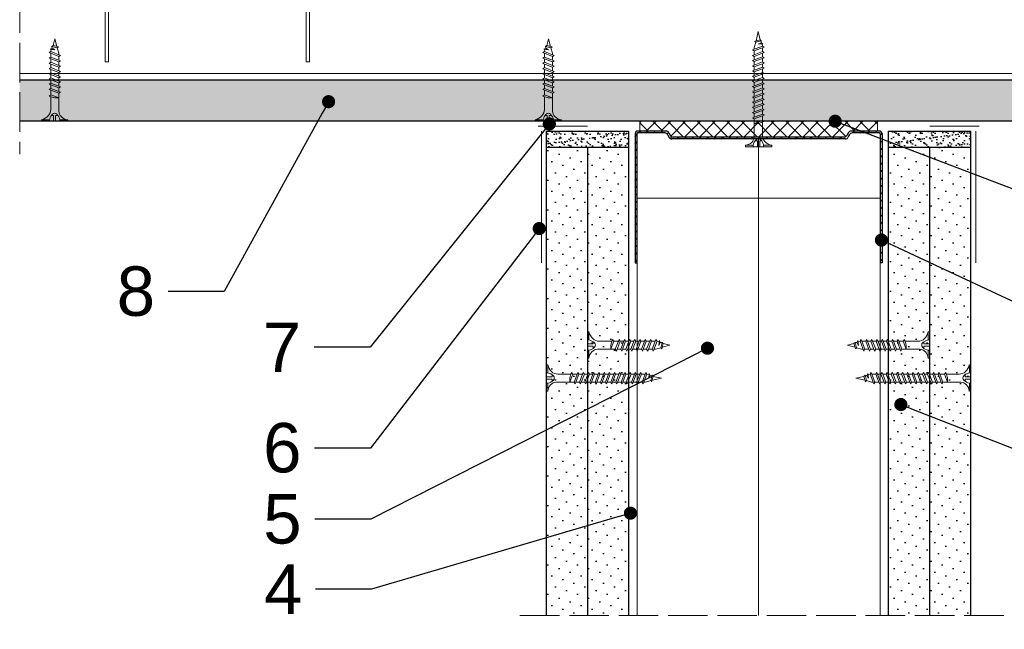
# Model space of a CAD drawing. Header units: millimetres. Extents: x -337 to 2530, y 792 to 2420.
# Tile 5 of 11: x 857 to 1156, y 1025 to 1210. Entities that reach past the tile are written whole.
import ezdxf
from ezdxf import colors
from ezdxf.entities.mleader import LeaderData, LeaderLine
from ezdxf.math import Vec2, Vec3

# ---------------------------------------------------------------- set-up
doc = ezdxf.new("R2010")
doc.units = ezdxf.units.MM
doc.linetypes.add('ACAD_ISO02W100', pattern=[15, 12, -3])
for name, color, linetype, lineweight in [('_ISOVER WELNA', 7, 'BATTING', 9), ('_RIGIPS AKCESORIA', 7, 'Continuous', 18), ('_RIGIPS G-K', 7, 'Continuous', 25), ('_RIGIPS PROFIL', 7, 'Continuous', 18), ('KRESKOWANIE', 7, 'Continuous', 9), ('opisy', 7, 'Continuous', 9), ('PRZERYWANA', 7, 'ACAD_ISO02W100', 9)]:
    doc.layers.add(name, color=color, linetype=linetype, lineweight=lineweight)
doc.styles.get("Standard").update_dxf_attribs({"font": 'arial.ttf'})
doc.linetypes.add('BATTING', pattern='A,0.00254,-2.54,[134,ltypeshp.shx,S=2.54,R=0,X=-2.54,Y=0],-5.08,[134,ltypeshp.shx,S=2.54,R=180,X=2.54,Y=0],-2.54', length=10.16254)
pattern_1 = [(225, (-1519.52, 169.9944), (1.122532, -3.367596), [0, -3.175])]
pattern_2 = [(225, (-1522.52, 169.9944), (1.122532, -3.367596), [0, -3.175])]

# ---------------------------------------------------------------- blocks, each defined once
blk = doc.blocks.new('TN 25')
at = {"layer": '_RIGIPS AKCESORIA'}
for p, q in [((0, -0.84), (0, 7.16)), ((0, 7.16), (0.46, 7.16)), ((0.46, 7.16), (0.46, 4.78)), ((0.46, 4.78), (0, 4.78)), ((0, 3.5), (1.77, 3.5)), ((1.77, 3.5), (1.77, 4.2)), ((3.02, 4.46), (8.47, 4.46)), ((7.12, 4.46), (7.12, 3.18)), ((8.03, 2.01), (7.12, 4.46)), ((7.12, 3.18), (7.65, 1.53)), ((8.47, 4.46), (8.79, 5)), ((9.61, 1.51), (8.47, 4.46)), ((8.79, 5), (9.93, 2.01)), ((9, 4.46), (10.1, 4.46)), ((10.1, 4.46), (10.41, 5)), ((11.23, 1.51), (10.1, 4.46)), ((10.41, 5), (11.56, 2.01)), ((10.62, 4.46), (11.67, 4.46)), ((11.67, 4.46), (11.99, 5)), ((12.81, 1.51), (11.67, 4.46)), ((11.99, 5), (13.14, 2.01)), ((12.2, 4.46), (13.21, 4.46)), ((13.21, 4.46), (13.52, 5)), ((14.34, 1.51), (13.21, 4.46)), ((13.52, 5), (14.67, 2.01)), ((13.73, 4.46), (14.8, 4.46)), ((14.8, 4.46), (15.12, 5)), ((15.94, 1.51), (14.8, 4.46)), ((15.12, 5), (16.26, 2.01)), ((15.33, 4.46), (16.42, 4.46)), ((16.42, 4.46), (16.73, 5)), ((17.55, 1.51), (16.42, 4.46)), ((16.73, 5), (17.88, 2.01)), ((16.94, 4.46), (17.99, 4.46)), ((17.99, 4.46), (18.31, 5)), ((19.13, 1.51), (17.99, 4.46)), ((18.31, 5), (19.45, 2.01)), ((18.52, 4.46), (19.68, 4.46)), ((19.68, 4.46), (20, 5)), ((20.82, 1.51), (19.68, 4.46)), ((20, 5), (21.14, 2.01)), ((20.21, 4.46), (20.7, 4.46)), ((20.7, 4.46), (22.28, 3.98)), ((21.85, 1.83), (21.67, 3.28)), ((21.67, 3.28), (22.14, 2.4)), ((22.28, 3.98), (22.56, 4.37)), ((22.7, 2.36), (22.28, 3.98)), ((22.56, 4.37), (23.03, 2.71)), ((22.71, 3.85), (25, 3.24)), ((25, 3.24), (23.03, 2.71)), ((0, 2.83), (1.77, 2.83)), ((0.46, 1.64), (0, 1.64)), ((0.46, -0.84), (0.46, 1.64)), ((1.77, 2.83), (1.77, 2.18)), ((7.49, 2.01), (3.55, 2.01)), ((7.65, 1.53), (8.03, 2.01)), ((9.41, 2.01), (8.03, 2.01)), ((9.93, 2.01), (9.61, 1.51)), ((11.04, 2.01), (9.93, 2.01)), ((11.56, 2.01), (11.23, 1.51)), ((12.61, 2.01), (11.56, 2.01)), ((13.14, 2.01), (12.81, 1.51)), ((14.15, 2.01), (13.14, 2.01)), ((14.67, 2.01), (14.34, 1.51)), ((15.74, 2.01), (14.67, 2.01)), ((16.26, 2.01), (15.94, 1.51)), ((17.36, 2.01), (16.26, 2.01)), ((17.88, 2.01), (17.55, 1.51)), ((18.93, 2.01), (17.88, 2.01)), ((19.45, 2.01), (19.13, 1.51)), ((19.45, 2.01), (20.62, 2.01)), ((21.14, 2.01), (20.82, 1.51)), ((21.14, 2.01), (21.81, 2.12)), ((22.14, 2.4), (21.85, 1.83)), ((22.7, 2.36), (22.14, 2.4)), ((23.03, 2.71), (22.7, 2.36)), ((0, -0.84), (0.46, -0.84))]:
    blk.add_line(p, q, dxfattribs=at)
for centre, major_axis, ratio, start_param, end_param in [((3.09, 7.67), (0.17, 3.2), 0.826134, 1.773653, 3.180586), ((-0.04, 0.9), (0, 3.93), 0.848176, -0.720942, -0.151112), ((1.66, 3.18), (0, 0.895), 0.848176, -1.552777, -0.720942), ((1.66, 3.18), (0, 0.895), 0.848176, 3.862535, 4.730408), ((3.37, -1.57), (0.28, 3.57), 0.832181, 0.035984, 1.430787), ((-2.73, 15.91), (0, 14.76), 0.848176, 3.399396, 3.475072), ((0.59, 4.62), (0, 2.81), 0.848176, 3.475072, 3.862535)]:
    blk.add_ellipse(centre, major_axis=major_axis, ratio=ratio, start_param=start_param, end_param=end_param, dxfattribs=at)
blk = doc.blocks.new('Lacznik krzyzowy (widok1)')
at = {"layer": '_RIGIPS AKCESORIA', "extrusion": (0, 0, -1)}
for p, q in [((2, 91.5), (60, 91.5)), ((2.08, 90.11), (3, 90.5)), ((3.61, 86.42), (2.08, 90.11)), ((3, 90.5), (4.53, 86.8)), ((14, 89.5, 30), (14, 90.5, 30)), ((48, 90.5, 30), (48, 89.5, 30)), ((57.47, 86.8), (59, 90.5)), ((59.92, 90.11), (58.39, 86.42)), ((59, 90.5), (59.92, 90.11)), ((0, 36.5), (0, 89.5)), ((1, 88.5), (1, 36.5)), ((4.53, 86.8), (3.61, 86.42)), ((48, 89.5, 30), (14, 89.5, 30)), ((58.39, 86.42), (57.47, 86.8)), ((61, 36.5), (61, 88.5)), ((62, 89.5), (62, 36.5)), ((1, 36.5), (0, 36.5)), ((62, 36.5), (61, 36.5))]:
    blk.add_line(p, q, dxfattribs=at)
at = {"layer": '_RIGIPS AKCESORIA'}
blk.add_line((59, 90.5), (3, 90.5), dxfattribs=at)
at = {"layer": '_RIGIPS AKCESORIA', "extrusion": (0, 0, -1)}
for centre, start, end in [((-2, 89.5), 0, 90), ((-3, 88.5), 0, 90), ((-3, 88.5), 0, 90), ((-59, 88.5), 90, 180), ((-59, 88.5), 90, 180), ((-60, 89.5), 90, 180)]:
    blk.add_arc(centre, 2, start, end, dxfattribs=at)
blk = doc.blocks.new('TN 35')
at = {"layer": '_RIGIPS AKCESORIA'}
for p, q in [((0, -0.84), (0, 7.16)), ((0, 7.16), (0.46, 7.16)), ((0.46, 7.16), (0.46, 4.78)), ((0.46, 4.78), (0, 4.78)), ((0, 3.5), (1.77, 3.5)), ((1.77, 3.5), (1.77, 4.2)), ((3.02, 4.46), (8.47, 4.46)), ((7.12, 4.46), (7.12, 3.18)), ((8.03, 2.01), (7.12, 4.46)), ((7.12, 3.18), (7.65, 1.53)), ((8.47, 4.46), (8.79, 5)), ((9.61, 1.51), (8.47, 4.46)), ((8.79, 5), (9.93, 2.01)), ((9, 4.46), (10.1, 4.46)), ((10.1, 4.46), (10.41, 5)), ((11.23, 1.51), (10.1, 4.46)), ((10.41, 5), (11.56, 2.01)), ((10.62, 4.46), (11.67, 4.46)), ((11.67, 4.46), (11.99, 5)), ((12.81, 1.51), (11.67, 4.46)), ((11.99, 5), (13.14, 2.01)), ((12.2, 4.46), (13.21, 4.46)), ((13.21, 4.46), (13.52, 5)), ((14.34, 1.51), (13.21, 4.46)), ((13.52, 5), (14.67, 2.01)), ((13.73, 4.46), (14.8, 4.46)), ((14.8, 4.46), (15.12, 5)), ((15.94, 1.51), (14.8, 4.46)), ((15.12, 5), (16.26, 2.01)), ((15.33, 4.46), (16.42, 4.46)), ((16.42, 4.46), (16.73, 5)), ((17.55, 1.51), (16.42, 4.46)), ((16.73, 5), (17.88, 2.01)), ((16.94, 4.46), (17.99, 4.46)), ((17.99, 4.46), (18.31, 5)), ((19.13, 1.51), (17.99, 4.46)), ((18.31, 5), (19.45, 2.01)), ((18.52, 4.46), (19.57, 4.46)), ((19.57, 4.46), (19.88, 5)), ((20.7, 1.51), (19.57, 4.46)), ((19.88, 5), (21.03, 2.01)), ((20.09, 4.46), (21.14, 4.46)), ((21.14, 4.46), (21.46, 5)), ((22.28, 1.51), (21.14, 4.46)), ((21.46, 5), (22.6, 2.01)), ((21.67, 4.46), (22.72, 4.46)), ((22.72, 4.46), (23.03, 5)), ((23.85, 1.51), (22.72, 4.46)), ((23.03, 5), (24.18, 2.01)), ((23.24, 4.46), (24.29, 4.46)), ((24.29, 4.46), (24.61, 5)), ((25.43, 1.51), (24.29, 4.46)), ((24.61, 5), (25.75, 2.01)), ((24.81, 4.46), (25.87, 4.46)), ((25.87, 4.46), (26.18, 5)), ((27, 1.51), (25.87, 4.46)), ((26.18, 5), (27.33, 2.01)), ((26.39, 4.46), (27.44, 4.46)), ((27.44, 4.46), (27.76, 5)), ((28.58, 1.51), (27.44, 4.46)), ((27.76, 5), (28.9, 2.01)), ((27.96, 4.46), (29.13, 4.46)), ((29.13, 4.46), (29.45, 5)), ((30.27, 1.51), (29.13, 4.46)), ((29.45, 5), (30.59, 2.01)), ((29.65, 4.46), (30.15, 4.46)), ((30.15, 4.46), (31.73, 3.98)), ((31.3, 1.83), (31.12, 3.28)), ((31.12, 3.28), (31.59, 2.4)), ((31.73, 3.98), (32.01, 4.37)), ((32.15, 2.36), (31.73, 3.98)), ((32.01, 4.37), (32.48, 2.71)), ((32.16, 3.85), (35, 3.24)), ((35, 3.24), (32.48, 2.71)), ((0, 2.83), (1.77, 2.83)), ((0.46, 1.64), (0, 1.64)), ((0.46, -0.84), (0.46, 1.64)), ((1.77, 2.83), (1.77, 2.18)), ((7.49, 2.01), (3.55, 2.01)), ((7.65, 1.53), (8.03, 2.01)), ((9.41, 2.01), (8.03, 2.01)), ((9.93, 2.01), (9.61, 1.51)), ((11.04, 2.01), (9.93, 2.01)), ((11.56, 2.01), (11.23, 1.51)), ((12.61, 2.01), (11.56, 2.01)), ((13.14, 2.01), (12.81, 1.51)), ((14.15, 2.01), (13.14, 2.01)), ((14.67, 2.01), (14.34, 1.51)), ((15.74, 2.01), (14.67, 2.01)), ((16.26, 2.01), (15.94, 1.51)), ((17.36, 2.01), (16.26, 2.01)), ((17.88, 2.01), (17.55, 1.51)), ((18.93, 2.01), (17.84, 2.01)), ((19.45, 2.01), (19.13, 1.51)), ((20.51, 2.01), (19.41, 2.01)), ((21.03, 2.01), (20.7, 1.51)), ((22.08, 2.01), (20.99, 2.01)), ((22.6, 2.01), (22.28, 1.51)), ((23.66, 2.01), (22.56, 2.01)), ((24.18, 2.01), (23.85, 1.51)), ((25.23, 2.01), (24.14, 2.01)), ((25.75, 2.01), (25.43, 1.51)), ((26.81, 2.01), (25.71, 2.01)), ((27.33, 2.01), (27, 1.51)), ((28.38, 2.01), (27.33, 2.01)), ((28.9, 2.01), (28.58, 1.51)), ((28.9, 2.01), (30.07, 2.01)), ((30.59, 2.01), (30.27, 1.51)), ((30.59, 2.01), (31.26, 2.12)), ((31.59, 2.4), (31.3, 1.83)), ((32.15, 2.36), (31.59, 2.4)), ((32.48, 2.71), (32.15, 2.36)), ((0, -0.84), (0.46, -0.84))]:
    blk.add_line(p, q, dxfattribs=at)
for centre, major_axis, ratio, start_param, end_param in [((3.09, 7.67), (0.17, 3.2), 0.826134, 1.773653, 3.180586), ((-0.04, 0.9), (0, 3.93), 0.848176, -0.720942, -0.151112), ((1.66, 3.18), (0, 0.895), 0.848176, -1.552777, -0.720942), ((1.66, 3.18), (0, 0.895), 0.848176, 3.862535, 4.730408), ((3.37, -1.57), (0.28, 3.57), 0.832181, 0.035984, 1.430787), ((-2.73, 15.91), (0, 14.76), 0.848176, 3.399396, 3.475072), ((0.59, 4.62), (0, 2.81), 0.848176, 3.475072, 3.862535)]:
    blk.add_ellipse(centre, major_axis=major_axis, ratio=ratio, start_param=start_param, end_param=end_param, dxfattribs=at)
blk = doc.blocks.new('UW 75 ULTRASTIL')
h = blk.add_hatch()
h.set_pattern_fill('ANSI31', color=256, scale=0.5, style=0)
h.paths.add_polyline_path([(-11.93, 0.56), (-11.6, 1.24, -0.286951), (-10.7, 1.8), (10.18, 1.8), (41.3, 1.8, -0.286951), (42.2, 1.24), (42.53, 0.56, 0.286951), (43.43, 0), (52, 0, 0.414214), (52.8, 0.8), (52.8, 40), (52.25, 40), (52.25, 0.8, -0.414214), (52, 0.55), (43.77, 0.55, -0.286951), (42.87, 1.11), (42.54, 1.79, 0.286951), (41.64, 2.35), (-11.04, 2.35, 0.286951), (-11.94, 1.79), (-12.27, 1.11, -0.286951), (-13.17, 0.55), (-21.4, 0.55, -0.414214), (-21.65, 0.8), (-21.65, 40), (-22.2, 40), (-22.2, 0.8, 0.414214), (-21.4, 0), (-12.83, 0, 0.286951)])
for p, q in [((-22.2, 0.8), (-22.2, 40)), ((-22.2, 40), (-21.65, 40)), ((-21.65, 0.8), (-21.65, 40)), ((52.25, 0.8), (52.25, 40)), ((52.8, 40), (52.25, 40)), ((52.8, 0.8), (52.8, 40)), ((-21.4, 0.55), (-13.17, 0.55)), ((-21.4, 0), (-12.83, 0)), ((-12.27, 1.11), (-11.94, 1.79)), ((-11.93, 0.56), (-11.6, 1.24)), ((-11.04, 2.35), (41.64, 2.35)), ((-10.7, 1.8), (41.3, 1.8)), ((42.53, 0.56), (42.2, 1.24)), ((42.87, 1.11), (42.54, 1.79)), ((43.43, 0), (52, 0)), ((43.77, 0.55), (52, 0.55))]:
    blk.add_line(p, q)
for centre, radius, start, end in [((-21.4, 0.8), 0.8, 180, 270), ((-21.4, 0.8), 0.25, 180, 270), ((-13.17, 1.55), 1, 270, 334.0435), ((-12.83, 1), 1, 270, 334.0435), ((-11.04, 1.35), 1, 90, 154.0435), ((-10.7, 0.8), 1, 90, 154.0435), ((41.3, 0.8), 1, 25.9565, 90), ((41.64, 1.35), 1, 25.9565, 90), ((43.43, 1), 1, 205.9565, 270), ((43.77, 1.55), 1, 205.9565, 270), ((52, 0.8), 0.8, 270, 0), ((52, 0.8), 0.25, 270, 0)]:
    blk.add_arc(centre, radius, start, end)
blk = doc.blocks.new('_Dot')
at = {"color": 0, "linetype": 'ByBlock', "lineweight": -2}
blk.add_line((-0.5, 0), (-1, 0), dxfattribs=at)
at = {"color": 0, "linetype": 'ByBlock', "const_width": 0.5}
blk.add_lwpolyline([(-0.25, 0, 1), (0.25, 0, 1)], format="xyb", close=True, dxfattribs=at)

msp = doc.modelspace()

# ---------------------------------------------------------------- hatches: boundary and pattern name
at = {"layer": '_RIGIPS G-K'}
h = msp.add_hatch(dxfattribs=at)
h.set_pattern_fill('AR-SAND', color=256, scale=0.05, angle=180, style=0)
h.set_pattern_definition([(217.5, (3031.03, 2302.13), (0.0800016, -2.4470662), [0, -1.9304, 0, -2.159, 0, -2.06375]), (187.5, (3031.03, 2302.13), (-2.2476164, -3.5841255), [0, -1.0414, 0, -1.7399, 0, -0.66675]), (147.5, (3032.592, 2302.13), (-3.9549619, -0.007186), [0, -0.635, 0, -2.286, 0, -2.9845]), (137.5, (3032.592, 2302.13), (-3.8177823, -1.1146466), [0, -0.3175, 0, -1.4986, 0, -1.7145])])
h.paths.add_polyline_path([(1017.26, 1171.06), (1042.26, 1171.06), (1042.26, 1176.06), (1017.26, 1176.06)])
h = msp.add_hatch(dxfattribs=at)
h.set_pattern_fill('AR-SAND', color=256, scale=0.05, angle=180, style=0)
h.set_pattern_definition([(217.5, (3034.03, 2302.13), (0.0800016, -2.4470662), [0, -1.9304, 0, -2.159, 0, -2.06375]), (187.5, (3034.03, 2302.13), (-2.2476164, -3.5841255), [0, -1.0414, 0, -1.7399, 0, -0.66675]), (147.5, (3035.592, 2302.13), (-3.9549619, -0.007186), [0, -0.635, 0, -2.286, 0, -2.9845]), (137.5, (3035.592, 2302.13), (-3.8177823, -1.1146466), [0, -0.3175, 0, -1.4986, 0, -1.7145])])
h.paths.add_polyline_path([(1121.26, 1171.06), (1146.26, 1171.06), (1146.26, 1176.06), (1121.26, 1176.06)])
h = msp.add_hatch(dxfattribs=at)
h.set_pattern_fill('DOTS', color=256, scale=2, angle=225, style=0)
h.set_pattern_definition(pattern_2)
h.paths.add_polyline_path([(1017.26, 1029.06), (1029.76, 1029.06), (1029.76, 1171.06), (1017.26, 1171.06)])
h = msp.add_hatch(dxfattribs=at)
h.set_pattern_fill('DOTS', color=256, scale=2, angle=225, style=0)
h.set_pattern_definition(pattern_2)
h.paths.add_polyline_path([(1029.76, 1029.06), (1042.26, 1029.06), (1042.26, 1171.06), (1029.76, 1171.06)])
h = msp.add_hatch(dxfattribs=at)
h.set_pattern_fill('DOTS', color=256, scale=2, angle=225, style=0)
h.set_pattern_definition(pattern_1)
h.paths.add_polyline_path([(1121.26, 1029.06), (1133.76, 1029.06), (1133.76, 1171.06), (1121.26, 1171.06)])
h = msp.add_hatch(dxfattribs=at)
h.set_pattern_fill('DOTS', color=256, scale=2, angle=225, style=0)
h.set_pattern_definition(pattern_1)
h.paths.add_polyline_path([(1133.76, 1029.06), (1146.26, 1029.06), (1146.26, 1171.06), (1133.76, 1171.06)])
at = {"layer": 'KRESKOWANIE'}
h = msp.add_hatch(dxfattribs=at)
h.set_pattern_fill('DOTS', color=256, scale=2, angle=225, style=0)
h.set_pattern_definition([(225, (538.1085, -562.8575), (1.122532, -3.367596), [0, -3.175])])
h.paths.add_polyline_path([(857.26, 1191.56), (857.26, 1179.06), (1306.26, 1179.06), (1306.26, 1191.56)])
h = msp.add_hatch(dxfattribs=at)
h.set_pattern_fill('ANSI37', color=256, angle=270, style=0)
h.set_pattern_definition([(315, (3032.53, 2613.191), (2.245064, 2.245064), []), (45, (3032.53, 2613.191), (-2.245064, 2.245064), [])])
h.paths.add_polyline_path([(1045.66, 1176.06), (1053.63, 1176.06, -0.286951), (1054.53, 1175.5), (1054.86, 1174.82, 0.286951), (1055.76, 1174.26), (1107.75, 1174.26, 0.286951), (1108.65, 1174.82), (1108.98, 1175.5, -0.286951), (1109.88, 1176.06), (1117.86, 1176.06), (1117.86, 1179.06), (1045.66, 1179.06)])

# ---------------------------------------------------------------- linework, layer by layer
at = {"layer": '_ISOVER WELNA', "ltscale": 3.6}
msp.add_line((1081.76, 1029.06), (1081.76, 1173.71), dxfattribs=at)
at = {"layer": '_RIGIPS AKCESORIA'}
for p, q in [((1029.76, 1177.56), (1014.76, 1177.56)), ((1015.76, 1176.06), (1015.76, 1136.06)), ((1133.76, 1177.56), (1148.76, 1177.56)), ((1147.76, 1176.06), (1147.76, 1136.06))]:
    msp.add_line(p, q, dxfattribs=at)
at = {"layer": '_RIGIPS G-K'}
for p, q in [((1306.26, 1191.56), (857.26, 1191.56)), ((1306.26, 1179.06), (857.26, 1179.06)), ((1017.26, 1176.06), (1017.26, 1029.06)), ((1017.26, 1176.06), (1042.26, 1176.06)), ((1042.26, 1176.06), (1042.26, 1029.06)), ((1121.26, 1029.06), (1121.26, 1176.06)), ((1121.26, 1176.06), (1146.26, 1176.06)), ((1146.26, 1029.06), (1146.26, 1176.06)), ((1042.26, 1171.06), (1017.26, 1171.06)), ((1029.76, 1171.06), (1029.76, 1029.06)), ((1146.26, 1171.06), (1121.26, 1171.06)), ((1133.76, 1029.06), (1133.76, 1171.06))]:
    msp.add_line(p, q, dxfattribs=at)
at = {"layer": '_RIGIPS PROFIL'}
msp.add_line((857.26, 1193.56), (1306.26, 1193.56), dxfattribs=at)
at = {"layer": '_RIGIPS PROFIL', "lineweight": 9}
for p, q in [((1044.86, 1155.66), (1118.66, 1155.66)), ((1044.86, 1029.06), (1044.86, 1155.66)), ((1118.66, 1029.06), (1118.66, 1155.66))]:
    msp.add_line(p, q, dxfattribs=at)
at = {"layer": 'KRESKOWANIE'}
for p, q in [((1045.66, 1176.06), (1045.66, 1179.06)), ((1117.86, 1176.06), (1117.86, 1179.06))]:
    msp.add_line(p, q, dxfattribs=at)
at = {"layer": 'PRZERYWANA'}
for p, q in [((857.26, 1382.85), (857.26, 1169.06)), ((1156.26, 1029.06), (1007.26, 1029.06))]:
    msp.add_line(p, q, dxfattribs=at)

# ---------------------------------------------------------------- block references
msp.add_blockref('Lacznik krzyzowy (widok1)', (883.26, 1160.6))
for name, p, rotation in [('TN 35', (1084.92, 1171.29), 90), ('UW 75 ULTRASTIL', (1097.06, 1176.06), 180)]:
    msp.add_blockref(name, p, dxfattribs=dict(rotation=rotation))
at = {"layer": '_RIGIPS AKCESORIA', "xscale": -1}
for name, p, rotation in [('TN 25', (864.68, 1179.06), 270), ('TN 25', (1014.68, 1179.06), 270), ('TN 25', (1029.76, 1114.31), 180), ('TN 35', (1017.26, 1104.31), 180)]:
    msp.add_blockref(name, p, dxfattribs=dict(at, rotation=rotation))
at = {"layer": '_RIGIPS AKCESORIA', "rotation": 180}
for name, p in [('TN 25', (1133.76, 1114.31)), ('TN 35', (1146.26, 1104.31))]:
    msp.add_blockref(name, p, dxfattribs=at)

# ---------------------------------------------------------------- leaders
at = {"layer": 'opisy'}
ml = msp.add_multileader_mtext('Standard', dxfattribs=at)
ml.set_content('8', color=256)
ml.set_leader_properties()
ml.set_arrow_properties(name='DOT')
ml.build(insert=Vec2(0, 0))
ml.multileader.update_dxf_attribs({"dogleg_length": 17})
ctx = ml.context
ctx.base_point, ctx.char_height, ctx.landing_gap_size, ctx.plane_origin = Vec3(884.49, 1127.37), 15, 4, Vec3(951.11, 1184.99)
ctx.text_align_type = 2
notes = []
notes.append((ctx, [(0, (1, 1, 0), (919.38, 1127.37), (-1, 0), 17, [(0, [(951.11, 1184.99)], 0, [])])]))
ctx.mtext.insert, ctx.mtext.alignment, ctx.mtext.flow_direction = Vec3(898.38, 1135), 3, 5
ml = msp.add_multileader_mtext('Standard', dxfattribs=at)
ml.set_content('7', color=256)
ml.set_leader_properties()
ml.set_arrow_properties(name='DOT')
ml.build(insert=Vec2(0, 0))
ml.multileader.update_dxf_attribs({"dogleg_length": 17})
ctx = ml.context
ctx.base_point, ctx.char_height, ctx.landing_gap_size, ctx.plane_origin = Vec3(929.03, 1110.45), 15, 4, Vec3(1018.18, 1178.22)
ctx.text_align_type = 2
notes.append((ctx, [(0, (1, 1, 0), (963.74, 1110.45), (-1, 0), 17, [(0, [(1018.18, 1178.22)], 0, [])])]))
ctx.mtext.insert, ctx.mtext.alignment, ctx.mtext.flow_direction = Vec3(942.74, 1117.95), 3, 5
ml = msp.add_multileader_mtext('Standard', dxfattribs=at)
ml.set_content('2', color=256)
ml.set_leader_properties()
ml.set_arrow_properties(name='DOT')
ml.build(insert=Vec2(0, 0))
ml.multileader.update_dxf_attribs({"dogleg_length": 17})
ctx = ml.context
ctx.base_point, ctx.char_height, ctx.landing_gap_size, ctx.plane_origin = Vec3(1184.28, 1155.39), 15, 4, Vec3(1105.03, 1179.06)
notes.append((ctx, [(0, (1, 1, 0), (1167.28, 1155.39), (1, 0), 17, [(0, [(1105.03, 1179.06)], 0, [])])]))
ctx.mtext.insert, ctx.mtext.flow_direction = Vec3(1188.28, 1162.89), 5
ml = msp.add_multileader_mtext('Standard', dxfattribs=at)
ml.set_content('6', color=256)
ml.set_leader_properties()
ml.set_arrow_properties(name='DOT')
ml.build(insert=Vec2(0, 0))
ml.multileader.update_dxf_attribs({"dogleg_length": 17})
ctx = ml.context
ctx.base_point, ctx.char_height, ctx.landing_gap_size, ctx.plane_origin = Vec3(928.96, 1079.85), 15, 4, Vec3(1015.11, 1146.48)
ctx.text_align_type = 2
notes.append((ctx, [(0, (1, 1, 0), (963.87, 1079.85), (-1, 0), 17, [(0, [(1015.11, 1146.48)], 0, [])])]))
ctx.mtext.insert, ctx.mtext.alignment, ctx.mtext.flow_direction = Vec3(942.87, 1087.48), 3, 5
ml = msp.add_multileader_mtext('Standard', dxfattribs=at)
ml.set_content('3', color=256)
ml.set_leader_properties()
ml.set_arrow_properties(name='DOT')
ml.build(insert=Vec2(0, 0))
ml.multileader.update_dxf_attribs({"dogleg_length": 17})
ctx = ml.context
ctx.base_point, ctx.char_height, ctx.landing_gap_size, ctx.plane_origin = Vec3(1184.28, 1120.58), 15, 4, Vec3(1119.09, 1142.99)
notes.append((ctx, [(0, (1, 1, 0), (1167.28, 1120.58), (1, 0), 17, [(0, [(1119.09, 1142.99)], 0, [])])]))
ctx.mtext.insert, ctx.mtext.flow_direction = Vec3(1188.28, 1128.21), 5
ml = msp.add_multileader_mtext('Standard', dxfattribs=at)
ml.set_content('5', color=256)
ml.set_leader_properties()
ml.set_arrow_properties(name='DOT')
ml.build(insert=Vec2(0, 0))
ml.multileader.update_dxf_attribs({"dogleg_length": 17})
ctx = ml.context
ctx.base_point, ctx.char_height, ctx.landing_gap_size, ctx.plane_origin = Vec3(928.95, 1058.24), 15, 4, Vec3(1066.23, 1110.17)
ctx.text_align_type = 2
notes.append((ctx, [(0, (1, 1, 0), (963.9, 1058.24), (-1, 0), 17, [(0, [(1066.23, 1110.17)], 0, [])])]))
ctx.mtext.insert, ctx.mtext.alignment, ctx.mtext.flow_direction = Vec3(942.9, 1065.87), 3, 5
ml = msp.add_multileader_mtext('Standard', dxfattribs=at)
ml.set_content('1', color=256)
ml.set_leader_properties()
ml.set_arrow_properties(name='DOT')
ml.build(insert=Vec2(0, 0))
ml.multileader.update_dxf_attribs({"dogleg_length": 17})
ctx = ml.context
ctx.base_point, ctx.char_height, ctx.landing_gap_size, ctx.plane_origin = Vec3(1184.28, 1076.47), 15, 4, Vec3(1124.99, 1093.07)
notes.append((ctx, [(0, (1, 1, 0), (1167.28, 1076.47), (1, 0), 17, [(0, [(1124.99, 1093.07)], 0, [])])]))
ctx.mtext.insert, ctx.mtext.flow_direction = Vec3(1188.28, 1083.97), 5
ml = msp.add_multileader_mtext('Standard', dxfattribs=at)
ml.set_content('4', color=256)
ml.set_leader_properties()
ml.set_arrow_properties(name='DOT')
ml.build(insert=Vec2(0, 0))
ml.multileader.update_dxf_attribs({"dogleg_length": 17})
ctx = ml.context
ctx.base_point, ctx.char_height, ctx.landing_gap_size, ctx.plane_origin = Vec3(928.81, 1037.04), 15, 4, Vec3(1042.83, 1060.08)
ctx.text_align_type = 2
notes.append((ctx, [(0, (1, 1, 0), (964.18, 1037.04), (-1, 0), 17, [(0, [(1042.83, 1060.08)], 0, [])])]))
ctx.mtext.insert, ctx.mtext.alignment, ctx.mtext.flow_direction = Vec3(943.18, 1044.54), 3, 5
for ctx, leaders in notes:
    for number, flags, end, landing, length, lines in leaders:
        leader = LeaderData()
        leader.index, (leader.has_last_leader_line, leader.has_dogleg_vector, leader.attachment_direction) = number, flags
        leader.last_leader_point, leader.dogleg_vector, leader.dogleg_length = Vec3(end), Vec3(landing), length
        for number, points, colour, breaks in lines:
            line = LeaderLine()
            line.index, line.vertices, line.color, line.breaks = number, Vec3.list(points), colors.encode_raw_color(colour), breaks
            leader.lines.append(line)
        ctx.leaders.append(leader)

doc.saveas('drawing.dxf')
